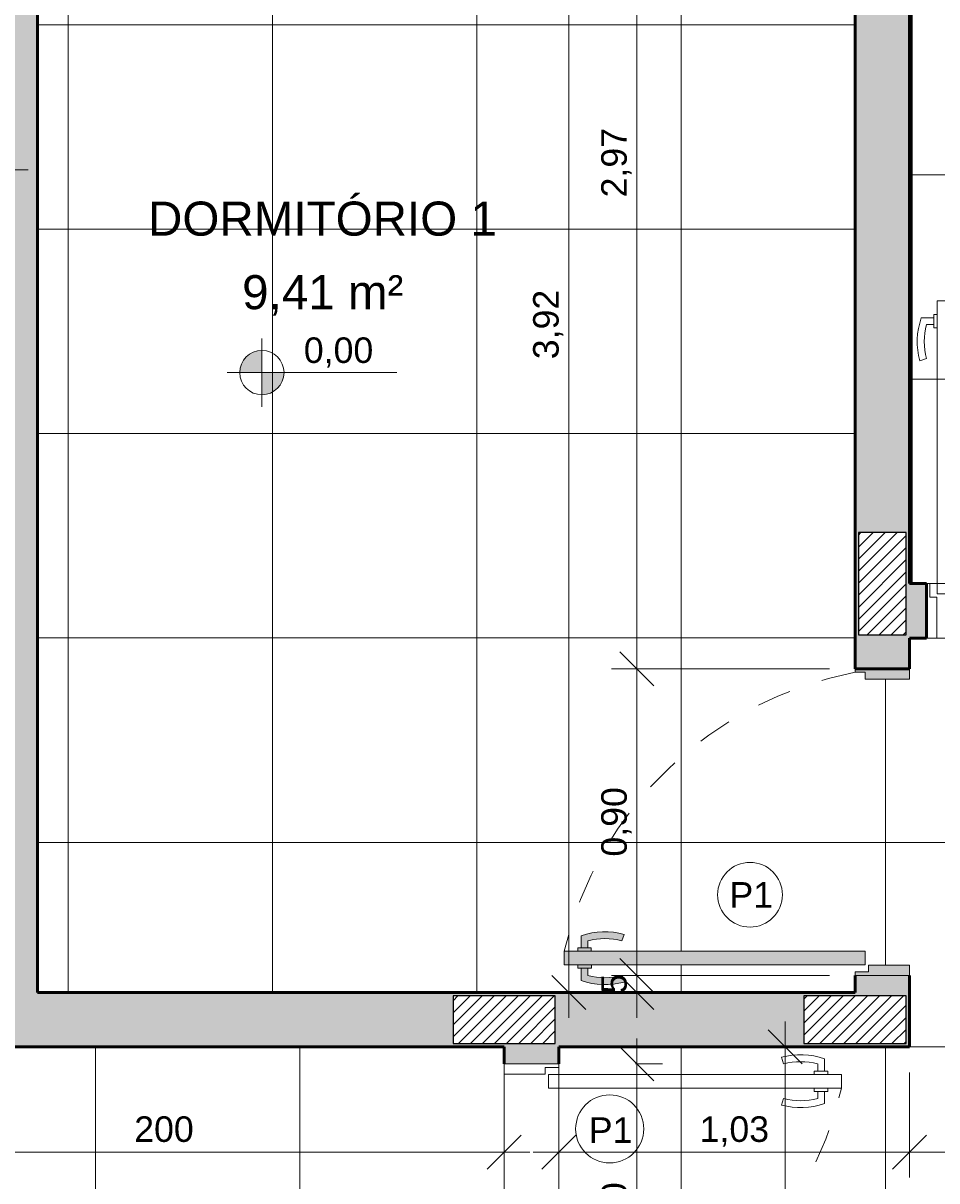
# Model space of a CAD drawing. Header units: metres. Extents: x -10.5 to 2.8, y -19.7 to -9.5.
# Tile 12 of 32: x -7.6 to -4.9, y -15.9 to -12.5. Entities that reach past the tile are written whole.
import ezdxf

# ---------------------------------------------------------------- set-up
doc = ezdxf.new("R2010")
doc.units = ezdxf.units.M
doc.linetypes.add('Projeção', pattern=[0.003969, 0.002381, -0.001587])
doc.linetypes.add('Traço ponto', pattern=[0.015875, 0.00635, -0.004763, 0, -0.004763])
for name, color, linetype, lineweight in [('A-ANNO-DIMS', 7, 'Continuous', 9), ('A-ANNO-DIMS-50', 7, 'Continuous', 9), ('A-AREA-IDEN', 7, 'Continuous', 9), ('A-DETL-GENF', 7, 'Continuous', 5), ('A-DOOR', 7, 'Continuous', 5), ('A-DOOR-IDEN', 7, 'Continuous', 9), ('A-DOOR-OPNG', 7, 'Projeção', 5), ('A-FLOR-OVHD', 7, 'Projeção', 5), ('A-FLOR-PATT', 7, 'Continuous', 5), ('A-WALL-PATT', 7, 'Continuous', 5), ('G-ANNO-DIMS', 7, 'Continuous', 9), ('G-ANNO-SYMB', 7, 'Continuous', 9), ('G-ANNO-TEXT', 7, 'Continuous', 9), ('I-WALL', 7, 'Continuous', 5)]:
    doc.layers.add(name, color=color, linetype=linetype, lineweight=lineweight)
doc.layers.add('A-DETL', color=7, linetype='Continuous', lineweight=5, true_color=0x00a600)
doc.styles.add('Arial_2', font='arial.ttf', dxfattribs={"height": 0.1})
doc.styles.add('Arial_3', font='arial.ttf', dxfattribs={"height": 0.075})
doc.dimstyles.new('Com_linha__ref__contínua__-_Cor_Vermelha_Arial_1_5mm', dxfattribs={"dimscale": 0.3048, "dimtxt": 0.076519, "dimasz": 0.328084, "dimexe": 0.246063, "dimexo": 0.246063, "dimgap": 0.024606, "dimtad": 1, "dimrnd": 0.01, "dimzin": 0, "dimdsep": 46, "dimtxsty": 'Arial_3', "dimblk1": 'OBLIQUE', "dimblk2": 'OBLIQUE', "dimsah": 1, "dimcen": 0.09, "dimdle": 0.246063, "dimazin": 0, "dimtfac": 1, "dimtdec": 4, "dimtix": 1, "dimtmove": 0, "dimatfit": 3, "dimfxl": 1, "dimtvp": 1, "dimtolj": 1, "dimtzin": 0, "dimarcsym": 2})
doc.dimstyles.new('Com_linha__ref__contínua__-_Cor_Vermelha_Arial_1_5mm_1', dxfattribs={"dimscale": 0.3048, "dimtxt": 0.076519, "dimasz": 0.328084, "dimexe": 0.246063, "dimexo": 0.246063, "dimgap": 0.024606, "dimtad": 1, "dimrnd": 0.01, "dimzin": 0, "dimdsep": 46, "dimtxsty": 'Arial_3', "dimblk1": 'OBLIQUE', "dimblk2": 'OBLIQUE', "dimsah": 1, "dimcen": 0.09, "dimdle": 0.246063, "dimazin": 0, "dimtfac": 1, "dimtdec": 4, "dimtix": 1, "dimtmove": 2, "dimatfit": 3, "dimfxl": 1, "dimtvp": 1, "dimtolj": 1, "dimtzin": 0, "dimarcsym": 2})
doc.dimstyles.new('Com_linha__ref__contínua__-_Cor_Vermelha_Arial_1_5mm_2', dxfattribs={"dimscale": 0.3048, "dimtxt": 0.076519, "dimasz": 0.328084, "dimexe": 0.246063, "dimexo": 0.246063, "dimgap": 0.024606, "dimtad": 1, "dimdec": 1, "dimlfac": 100, "dimrnd": 0.1, "dimdsep": 46, "dimtxsty": 'Arial_3', "dimblk1": 'OBLIQUE', "dimblk2": 'OBLIQUE', "dimsah": 1, "dimcen": 0.09, "dimdle": 0.246063, "dimazin": 0, "dimtfac": 1, "dimtdec": 4, "dimtix": 1, "dimtmove": 0, "dimatfit": 3, "dimfxl": 1, "dimtvp": 1, "dimtolj": 1, "dimtzin": 0, "dimarcsym": 2})

# ---------------------------------------------------------------- blocks, each defined once
blk = doc.blocks.new('PORTA DE GIRO L_VEL TERREO1')
at = {"layer": 'A-DOOR'}
for p, q in [((-0.45, -0.08), (-0.45, 0.08)), ((-0.45, 0.08), (0.45, 0.08)), ((0.45, 0.08), (0.45, -0.08)), ((-0.45, -0.08), (0.45, -0.08))]:
    blk.add_line(p, q, dxfattribs=at)
at = {"layer": 'A-DOOR', "lineweight": 15}
for p, q in [((-0.42, 0.08), (-0.42, -0.035)), ((0.42, 0.08), (0.42, -0.0407)), ((0.45, 0.08), (0.42, 0.08)), ((0.45, -0.08), (0.45, 0.08)), ((-0.44, -0.035), (-0.44, -0.08)), ((-0.42, -0.035), (-0.44, -0.035)), ((0.3789, -0.0497), (0.3789, -0.9104)), ((0.4189, -0.0497), (0.3789, -0.0497)), ((0.4189, -0.9104), (0.4189, -0.0497)), ((0.42, -0.0407), (0.44, -0.0407)), ((0.44, -0.0407), (0.44, -0.08)), ((0.44, -0.08), (0.45, -0.08)), ((0.3489, -0.7405), (0.3294, -0.7337)), ((0.45, -0.7405), (0.4695, -0.7337)), ((0.3689, -0.8405), (0.3489, -0.8405)), ((0.3689, -0.8305), (0.3789, -0.8305)), ((0.3689, -0.8705), (0.3689, -0.8305)), ((0.4289, -0.8304), (0.4189, -0.8304)), ((0.4289, -0.8704), (0.4289, -0.8304)), ((0.4289, -0.8404), (0.45, -0.8404)), ((0.3689, -0.8605), (0.3336, -0.8605)), ((0.3789, -0.8705), (0.3689, -0.8705)), ((0.4189, -0.8704), (0.4189, -0.9104)), ((0.4189, -0.8704), (0.4289, -0.8704)), ((0.4289, -0.8604), (0.4653, -0.8604)), ((0.3789, -0.9104), (0.4189, -0.9104)), ((0.4189, -0.9104), (0.3989, -0.9104))]:
    blk.add_line(p, q, dxfattribs=at)
for centre, radius, start, end in [((0.5319, -0.7905), 0.2103, 164.3286, 199.4386), ((0.5319, -0.7905), 0.1898, 164.7222, 195.2778), ((0.267, -0.7904), 0.1897, 344.7458, 15.2542), ((0.267, -0.7904), 0.2103, 340.5821, 15.6453)]:
    blk.add_arc(centre, radius, start, end, dxfattribs=at)
at = {"layer": 'A-DOOR-OPNG'}
blk.add_arc((0.629, 0.1553), 1.0946, 192.4129, 256.7914, dxfattribs=at)
blk = doc.blocks.new('PORTA DE GIRO L_VEL TERREO2')
at = {"layer": 'A-DOOR'}
for p, q in [((-0.45, -0.08), (-0.45, 0.08)), ((-0.45, 0.08), (0.45, 0.08)), ((-0.45, -0.08), (0.45, -0.08))]:
    blk.add_line(p, q, dxfattribs=at)
at = {"layer": 'A-DOOR', "lineweight": 15}
for p, q in [((-0.42, 0.08), (-0.42, -0.035)), ((0.42, 0.08), (0.42, -0.0407)), ((0.45, 0.08), (0.42, 0.08)), ((-0.44, -0.035), (-0.44, -0.08)), ((-0.42, -0.035), (-0.44, -0.035)), ((0.3789, -0.0497), (0.3789, -0.9104)), ((0.4189, -0.0497), (0.3789, -0.0497)), ((0.4189, -0.9104), (0.4189, -0.0497)), ((0.42, -0.0407), (0.44, -0.0407)), ((0.44, -0.0407), (0.44, -0.08)), ((0.44, -0.08), (0.45, -0.08)), ((0.3489, -0.7405), (0.3294, -0.7337)), ((0.45, -0.7405), (0.4695, -0.7337)), ((0.3689, -0.8405), (0.3489, -0.8405)), ((0.3689, -0.8305), (0.3789, -0.8305)), ((0.3689, -0.8705), (0.3689, -0.8305)), ((0.4289, -0.8304), (0.4189, -0.8304)), ((0.4289, -0.8704), (0.4289, -0.8304)), ((0.4289, -0.8404), (0.45, -0.8404)), ((0.3689, -0.8605), (0.3336, -0.8605)), ((0.3789, -0.8705), (0.3689, -0.8705)), ((0.4189, -0.8704), (0.4189, -0.9104)), ((0.4189, -0.8704), (0.4289, -0.8704)), ((0.4289, -0.8604), (0.4653, -0.8604)), ((0.3789, -0.9104), (0.4189, -0.9104)), ((0.4189, -0.9104), (0.3989, -0.9104))]:
    blk.add_line(p, q, dxfattribs=at)
for centre, radius, start, end in [((0.5319, -0.7905), 0.2103, 164.3286, 199.4386), ((0.5319, -0.7905), 0.1898, 164.7222, 195.2778), ((0.267, -0.7904), 0.1897, 344.7458, 15.2542), ((0.267, -0.7904), 0.2103, 340.5821, 15.6453)]:
    blk.add_arc(centre, radius, start, end, dxfattribs=at)
at = {"layer": 'A-DOOR-OPNG'}
blk.add_arc((0.629, 0.1553), 1.0946, 192.4129, 256.7914, dxfattribs=at)
blk = doc.blocks.new('TAG - Porta - Ref_ Porta-2098603-NIVEL TERREO')
at = {"layer": 'A-DOOR-IDEN'}
blk.add_circle((0, 0), 0.002, dxfattribs=at)
blk = doc.blocks.new('DIMBLOCK19-NIVEL TERREO')
at = {"layer": 'A-ANNO-DIMS-50', "color": 242, "true_color": 0xbd2b2e, "transparency": 16777216}
for p, q in [((-5.7839, -15.45), (-5.7839, -16.425)), ((-5.7839, -15.525), (-5.8339, -15.475)), ((-5.7839, -15.525), (-5.7882, -15.525)), ((-5.7839, -15.525), (-5.7339, -15.575)), ((-5.7839, -15.525), (-5.7089, -15.525)), ((-5.7839, -16.425), (-5.8339, -16.375)), ((-5.7839, -16.425), (-6.0161, -16.425)), ((-5.7839, -16.425), (-5.7339, -16.475)), ((-5.7839, -16.425), (-5.7089, -16.425))]:
    blk.add_line(p, q, dxfattribs=at)
at = {"layer": 'A-ANNO-DIMS-50', "color": 0, "transparency": 16777216, "insert": (-5.8888, -16.0763), "char_height": 0.075, "width": 0.242979, "attachment_point": 1, "rotation": 90, "line_spacing_factor": 0.941778, "style": 'Arial_3'}
blk.add_mtext('0,90', dxfattribs=at)
blk = doc.blocks.new('_Oblique')
at = {"color": 0, "linetype": 'ByBlock', "lineweight": -2}
blk.add_line((-0.5, -0.5), (0.5, 0.5), dxfattribs=at)
blk = doc.blocks.new('DIMBLOCK60-NIVEL TERREO')
at = {"layer": 'A-ANNO-DIMS-50', "color": 242, "true_color": 0xbd2b2e, "transparency": 16777216}
for p, q in [((-8.8336, -10.1609), (-8.8336, -10.0859)), ((1.0064, -10.1609), (1.0064, -10.0859)), ((-8.8336, -10.1609), (-8.7836, -10.1109)), ((1.0064, -10.1609), (1.0564, -10.1109)), ((-8.9086, -10.1609), (1.0814, -10.1609)), ((-8.8336, -10.1609), (-8.8836, -10.2109)), ((-8.8336, -10.1609), (-8.8336, -14.74)), ((1.0064, -10.1609), (0.9564, -10.2109)), ((1.0064, -10.1609), (1.0064, -13.63))]:
    blk.add_line(p, q, dxfattribs=at)
at = {"layer": 'A-ANNO-DIMS-50', "color": 0, "transparency": 16777216, "insert": (-3.8876, -10.056), "char_height": 0.075, "width": 0.242979, "attachment_point": 1, "line_spacing_factor": 0.941778, "style": 'Arial_3'}
blk.add_mtext('9,84', dxfattribs=at)
blk = doc.blocks.new('Elevações de ponto - Cota de elevação - planta-402364-NIVEL TERREO')
at = {"layer": 'G-ANNO-DIMS'}
h = blk.add_hatch(color=256, dxfattribs=at)
edge = h.paths.add_edge_path()
edge.add_line((-0.002, 0.0013), (-0.002, 0))
edge.add_line((-0.002, 0), (-0.0033, 0))
edge.add_arc((-0.002, 0), 0.0013, 90, 180, ccw=False)
h = blk.add_hatch(color=256, dxfattribs=at)
edge = h.paths.add_edge_path()
edge.add_arc((-0.002, 0), 0.0013, -90, 0, ccw=False)
edge.add_line((-0.002, -0.0013), (-0.002, 0))
edge.add_line((-0.002, 0), (-0.0007, 0))
for p, q in [((-0.002, -0.002), (-0.002, 0.002)), ((-0.002, 0.0013), (-0.002, 0)), ((-0.00403, 0), (0.005929, 0)), ((-0.002, 0), (-0.0033, 0)), ((-0.002, -0.0013), (-0.002, 0)), ((-0.002, 0), (-0.0007, 0))]:
    blk.add_line(p, q, dxfattribs=at)
blk.add_circle((-0.002, 0), 0.0013, dxfattribs=at)
for start, end in [(360, 90), (180, 270)]:
    blk.add_arc((-0.002, 0), 0.0013, start, end, dxfattribs=at)
blk = doc.blocks.new('DIMBLOCK66-NIVEL TERREO')
at = {"layer": 'A-ANNO-DIMS-50', "color": 242, "true_color": 0xbd2b2e, "transparency": 16777216}
for p, q in [((-5.7839, -14.365), (-5.8339, -14.315)), ((-5.7839, -14.365), (-5.8589, -14.365)), ((-5.7839, -14.365), (-5.7839, -15.34)), ((-5.7839, -14.365), (-5.7339, -14.415)), ((-5.7839, -14.365), (-5.2186, -14.365)), ((-5.7839, -15.265), (-5.8339, -15.215)), ((-5.7839, -15.265), (-5.8589, -15.265)), ((-5.7839, -15.265), (-5.7339, -15.315)), ((-5.7839, -15.265), (-5.2186, -15.265))]:
    blk.add_line(p, q, dxfattribs=at)
at = {"layer": 'A-ANNO-DIMS-50', "color": 0, "transparency": 16777216, "insert": (-5.8888, -14.9163), "char_height": 0.075, "width": 0.242979, "attachment_point": 1, "rotation": 90, "line_spacing_factor": 0.941778, "style": 'Arial_3'}
blk.add_mtext('0,90', dxfattribs=at)
blk = doc.blocks.new('DIMBLOCK71-NIVEL TERREO')
at = {"layer": 'A-ANNO-DIMS-50', "color": 242, "true_color": 0xbd2b2e, "transparency": 16777216}
for p, q in [((-5.7839, -11.395), (-5.8339, -11.345)), ((-5.7839, -14.44), (-5.7839, -11.32)), ((-5.7839, -11.395), (-5.8589, -11.395)), ((-5.7839, -11.395), (-5.7339, -11.445)), ((-5.7839, -11.395), (-5.7796, -11.395)), ((-5.7839, -14.365), (-5.8339, -14.315)), ((-5.7839, -14.365), (-5.8589, -14.365)), ((-5.7839, -14.365), (-5.7339, -14.415)), ((-5.7839, -14.365), (-5.2186, -14.365))]:
    blk.add_line(p, q, dxfattribs=at)
at = {"layer": 'A-ANNO-DIMS-50', "color": 0, "transparency": 16777216, "insert": (-5.8888, -12.9813), "char_height": 0.075, "width": 0.242979, "attachment_point": 1, "rotation": 90, "line_spacing_factor": 0.941778, "style": 'Arial_3'}
blk.add_mtext('2,97', dxfattribs=at)
blk = doc.blocks.new('DIMBLOCK72-NIVEL TERREO')
at = {"layer": 'A-ANNO-DIMS-50', "color": 242, "true_color": 0xbd2b2e, "transparency": 16777216}
for p, q in [((-5.9839, -11.395), (-6.0339, -11.345)), ((-5.9839, -15.39), (-5.9839, -11.32)), ((-5.9839, -11.395), (-6.0589, -11.395)), ((-5.9839, -11.395), (-5.9339, -11.445)), ((-5.9839, -11.395), (-5.9796, -11.395)), ((-5.9839, -15.315), (-6.0339, -15.265)), ((-5.9839, -15.315), (-6.0589, -15.315)), ((-5.9839, -15.315), (-5.9339, -15.365)), ((-5.9839, -15.315), (-5.9796, -15.315))]:
    blk.add_line(p, q, dxfattribs=at)
at = {"layer": 'A-ANNO-DIMS-50', "color": 0, "transparency": 16777216, "insert": (-6.0888, -13.4563), "char_height": 0.075, "width": 0.242979, "attachment_point": 1, "rotation": 90, "line_spacing_factor": 0.941778, "style": 'Arial_3'}
blk.add_mtext('3,92', dxfattribs=at)
blk = doc.blocks.new('DIMBLOCK74-NIVEL TERREO')
at = {"layer": 'A-ANNO-DIMS-50', "color": 242, "true_color": 0xbd2b2e, "transparency": 16777216}
for p, q in [((-5.7839, -15.19), (-5.7839, -15.39)), ((-5.7839, -15.265), (-5.8339, -15.215)), ((-5.7839, -15.265), (-5.8589, -15.265)), ((-5.7839, -15.315), (-5.8339, -15.265)), ((-5.7839, -15.265), (-5.7339, -15.315)), ((-5.7839, -15.265), (-5.2186, -15.265)), ((-5.7839, -15.315), (-5.7882, -15.315)), ((-5.7839, -15.315), (-5.7339, -15.365)), ((-5.7839, -15.315), (-5.7089, -15.315))]:
    blk.add_line(p, q, dxfattribs=at)
at = {"layer": 'A-ANNO-DIMS-50', "color": 0, "transparency": 16777216, "insert": (-5.8888, -15.3189), "char_height": 0.075, "width": 0.069221, "attachment_point": 1, "rotation": 90, "line_spacing_factor": 0.941778, "style": 'Arial_3'}
blk.add_mtext('5', dxfattribs=at)
blk = doc.blocks.new('DIMBLOCK79-NIVEL TERREO')
at = {"layer": 'A-ANNO-DIMS-50', "color": 242, "true_color": 0xbd2b2e, "transparency": 16777216}
for p, q in [((-4.9836, -15.7837), (-4.9836, -15.55)), ((-6.0136, -15.7837), (-6.0136, -15.7087)), ((-6.0136, -15.7837), (-5.9636, -15.7337)), ((-4.9836, -15.7837), (-4.9336, -15.7337)), ((-6.0886, -15.7837), (-4.9836, -15.7837)), ((-6.0136, -15.7837), (-6.0636, -15.8337)), ((-6.0136, -15.7837), (-6.0136, -15.788)), ((-4.9836, -15.7837), (-5.0336, -15.8337)), ((-4.9836, -15.7837), (-4.9836, -15.8587))]:
    blk.add_line(p, q, dxfattribs=at)
at = {"layer": 'A-ANNO-DIMS-50', "color": 0, "transparency": 16777216, "insert": (-5.5998, -15.6788), "char_height": 0.075, "width": 0.242979, "attachment_point": 1, "line_spacing_factor": 0.941778, "style": 'Arial_3'}
blk.add_mtext('1,03', dxfattribs=at)
blk = doc.blocks.new('DIMBLOCK80-NIVEL TERREO')
at = {"layer": 'A-ANNO-DIMS-50', "color": 242, "true_color": 0xbd2b2e, "transparency": 16777216}
for p, q in [((-4.9836, -15.7837), (-4.9836, -15.55)), ((-3.3837, -15.7837), (-3.3837, -15.55)), ((-4.9836, -15.7837), (-4.9336, -15.7337)), ((-3.3837, -15.7837), (-3.3337, -15.7337)), ((-4.9836, -15.7837), (-5.0336, -15.8337)), ((-4.9836, -15.7837), (-3.3837, -15.7837)), ((-4.9836, -15.7837), (-4.9836, -15.8587)), ((-3.3837, -15.7837), (-3.4337, -15.8337)), ((-3.3837, -15.7837), (-3.3837, -15.8587))]:
    blk.add_line(p, q, dxfattribs=at)
at = {"layer": 'A-ANNO-DIMS-50', "color": 0, "transparency": 16777216, "insert": (-4.2849, -15.6788), "char_height": 0.075, "width": 0.242979, "attachment_point": 1, "line_spacing_factor": 0.941778, "style": 'Arial_3'}
blk.add_mtext('1,60', dxfattribs=at)
blk = doc.blocks.new('DIMBLOCK86-NIVEL TERREO')
at = {"layer": 'A-ANNO-DIMS-50', "color": 242, "true_color": 0xbd2b2e, "transparency": 16777216}
for p, q in [((-5.349, -15.475), (-5.399, -15.425)), ((-5.349, -15.4), (-5.349, -17.65)), ((-5.349, -15.475), (-5.3533, -15.475)), ((-5.349, -15.475), (-5.299, -15.525)), ((-5.349, -15.475), (-5.274, -15.475)), ((-5.349, -17.575), (-5.399, -17.525)), ((-5.349, -17.575), (-5.424, -17.575)), ((-5.349, -17.575), (-5.299, -17.625)), ((-5.349, -17.575), (-5.1705, -17.575))]:
    blk.add_line(p, q, dxfattribs=at)
at = {"layer": 'A-ANNO-DIMS-50', "color": 0, "transparency": 16777216, "insert": (-5.4539, -16.6116), "char_height": 0.075, "width": 0.207662, "attachment_point": 1, "rotation": 90, "line_spacing_factor": 0.941778, "style": 'Arial_3'}
blk.add_mtext('210', dxfattribs=at)
blk = doc.blocks.new('DIMBLOCK90-NIVEL TERREO')
at = {"layer": 'A-ANNO-DIMS-50', "color": 242, "true_color": 0xbd2b2e, "transparency": 16777216}
for p, q in [((-8.1736, -15.7837), (-8.1736, -15.557)), ((-8.1736, -15.7837), (-8.1236, -15.7337)), ((-6.1736, -15.7837), (-6.1736, -15.7087)), ((-6.1736, -15.7837), (-6.1236, -15.7337)), ((-8.1736, -15.7837), (-8.2236, -15.8337)), ((-8.1736, -15.7837), (-6.0986, -15.7837)), ((-8.1736, -15.7837), (-8.1736, -15.8587)), ((-6.1736, -15.7837), (-6.2236, -15.8337)), ((-6.1736, -15.7837), (-6.1736, -15.788))]:
    blk.add_line(p, q, dxfattribs=at)
at = {"layer": 'A-ANNO-DIMS-50', "color": 0, "transparency": 16777216, "insert": (-7.2601, -15.6788), "char_height": 0.075, "width": 0.207662, "attachment_point": 1, "line_spacing_factor": 0.941778, "style": 'Arial_3'}
blk.add_mtext('200', dxfattribs=at)

msp = doc.modelspace()

# ---------------------------------------------------------------- hatches: boundary and pattern name
at = {"layer": 'A-DETL-GENF', "true_color": 0x464646}
h = msp.add_hatch(dxfattribs=at)
h.set_pattern_fill('FP_8', color=49, style=0, pattern_type=2)
h.set_pattern_definition([(45, (0, 0), (-0.01767767, 0.01767767), [])])
h.paths.add_polyline_path([(-3.3031, -18.225), (-3.0637, -18.225), (-3.0637, -18.085), (-3.3637, -18.085), (-3.3637, -18.225), (-3.3132, -18.225)])
h.paths.add_polyline_path([(0.4964, -18.225), (0.4964, -18.085), (0.1964, -18.085), (0.1964, -18.225)])
h.paths.add_polyline_path([(-8.3236, -18.225), (-8.0236, -18.225), (-8.0236, -18.085), (-8.3236, -18.085)])
h.paths.add_polyline_path([(-6.3237, -18.225), (-6.0237, -18.225), (-6.0237, -18.085), (-6.3237, -18.085), (-6.3237, -18.2173)])
h.paths.add_polyline_path([(0.4964, -15.625), (0.4964, -15.325), (0.3564, -15.325), (0.3564, -15.625), (0.3807, -15.625)])
h.paths.add_polyline_path([(-3.3737, -15.465), (-3.0737, -15.465), (-3.0737, -15.325), (-3.3737, -15.325)])
h.paths.add_polyline_path([(-0.8236, -15.465), (-0.6736, -15.465), (-0.6736, -15.325), (-0.9736, -15.325), (-0.9736, -15.465), (-0.8986, -15.465)])
h.paths.add_polyline_path([(-5.2937, -15.465), (-4.9937, -15.4649), (-4.9937, -15.325), (-5.2937, -15.325), (-5.2937, -15.3426)])
h.paths.add_polyline_path([(-6.0237, -15.465), (-6.0237, -15.325), (-6.3237, -15.325), (-6.3237, -15.465), (-6.1703, -15.465)])
h.paths.add_polyline_path([(-8.3236, -15.465), (-8.0236, -15.465), (-8.0236, -15.325), (-8.3236, -15.325)])
h.paths.add_polyline_path([(0.4964, -14.515), (0.4964, -14.215), (0.3564, -14.215), (0.3564, -14.515), (0.4664, -14.515)])
h.paths.add_polyline_path([(-3.2337, -14.2649), (-3.2337, -13.9649), (-3.3737, -13.9649), (-3.3737, -14.2649), (-3.3635, -14.2649)])
h.paths.add_polyline_path([(-5.0636, -14.2649), (-4.9937, -14.2649), (-4.9937, -13.9649), (-5.1337, -13.9649), (-5.1337, -14.2649), (-5.0795, -14.2649)])
h.paths.add_polyline_path([(-0.8136, -11.545), (-0.6736, -11.545), (-0.6736, -11.245), (-0.8136, -11.245), (-0.8136, -11.385)])
h.paths.add_polyline_path([(-3.2337, -11.545), (-3.2337, -11.245), (-3.3737, -11.245), (-3.3737, -11.545)])
h.paths.add_polyline_path([(-7.3937, -11.385), (-7.3937, -11.245), (-7.6937, -11.245), (-7.6936, -11.385), (-7.5156, -11.385)])
h.paths.add_polyline_path([(-5.0636, -11.3849), (-4.8337, -11.3849), (-4.8337, -11.2449), (-5.1337, -11.245), (-5.1337, -11.3849)])
at = {"layer": 'A-DETL-GENF', "true_color": 0x808080}
h = msp.add_hatch(color=8, dxfattribs=at)
h.paths.add_polyline_path([(-6.1736, -18.235), (-5.9136, -18.235), (-5.9136, -18.075), (-6.0136, -18.075), (-6.0136, -17.995), (-6.1736, -17.995), (-6.1736, -18.075), (-6.2336, -18.075), (-6.2336, -18.085), (-6.0237, -18.085), (-6.0237, -18.225), (-6.2336, -18.225), (-6.2336, -18.235)])
h.paths.add_polyline_path([(-3.051, -18.235), (-2.8823, -18.235), (-2.8823, -18.075), (-3.3197, -18.075), (-3.3197, -18.085), (-3.0637, -18.085), (-3.0637, -18.225), (-3.3197, -18.225), (-3.3197, -18.235), (-3.0537, -18.235)])
h.paths.add_polyline_path([(-7.6237, -15.475), (-7.5137, -15.475), (-7.5137, -15.315), (-7.5437, -15.315), (-7.5437, -15.285), (-7.7037, -15.285), (-7.7037, -15.315), (-7.7287, -15.315), (-7.7287, -15.475), (-7.6936, -15.475)])
h.paths.add_polyline_path([(-4.9836, -14.365), (-4.9836, -14.275), (-4.9336, -14.275), (-4.9336, -14.115), (-4.9836, -14.115), (-4.9836, -14.005), (-4.9937, -14.005), (-4.9937, -14.2649), (-5.1337, -14.2649), (-5.1337, -14.005), (-5.1436, -14.005), (-5.1436, -14.365), (-5.0636, -14.365)])
h.paths.add_polyline_path([(-3.2237, -11.46), (-3.2237, -11.395), (-3.1205, -11.395), (-3.1205, -11.235), (-3.5627, -11.235), (-3.5627, -11.395), (-3.3737, -11.395), (-3.3737, -11.245), (-3.2337, -11.245), (-3.2337, -11.46), (-3.2275, -11.46)])
at = {"layer": 'A-DETL-GENF', "true_color": 0xffffff}
h = msp.add_hatch(color=7, dxfattribs=at)
h.paths.add_polyline_path([(-5.1043, -15.265), (-4.9836, -15.265), (-4.9836, -15.235), (-5.1043, -15.235), (-5.1043, -15.255), (-5.1436, -15.255), (-5.1436, -15.265)])
h.paths.add_polyline_path([(-5.1133, -15.2339), (-5.1133, -15.1939), (-5.9977, -15.1939), (-5.9977, -15.2339), (-5.1436, -15.2339)])
h.paths.add_polyline_path([(-4.9836, -14.395), (-4.9836, -14.365), (-5.1436, -14.365), (-5.1436, -14.375), (-5.1136, -14.375), (-5.1136, -14.395)])
for points in [[(-5.9279, -15.1839), (-5.9279, -15.1639), (-5.8947, -15.158), (-5.861, -15.158), (-5.8279, -15.1639), (-5.8211, -15.1445), (-5.8633, -15.1372), (-5.9062, -15.1386), (-5.9479, -15.1486), (-5.9479, -15.1839)], [(-5.8632, -15.2918), (-5.8209, -15.2845), (-5.8277, -15.265), (-5.8632, -15.271), (-5.8946, -15.271), (-5.9277, -15.265), (-5.9277, -15.2439), (-5.9477, -15.2439), (-5.9477, -15.2803), (-5.906, -15.2904), (-5.8946, -15.2908)]]:
    msp.add_hatch(color=7, dxfattribs=at).paths.add_polyline_path(points)
h = msp.add_hatch(color=7, dxfattribs=at)
h.paths.add_polyline_path([(-5.9477, -15.2439), (-5.9177, -15.2439), (-5.9177, -15.2339), (-5.9577, -15.2339), (-5.9577, -15.2439)])
h.paths.add_polyline_path([(-5.9479, -15.1939), (-5.9179, -15.1939), (-5.9179, -15.1839), (-5.9579, -15.1839), (-5.9579, -15.1939)])
at = {"layer": 'A-FLOR-PATT', "true_color": 0x787878}
h = msp.add_hatch(dxfattribs=at)
h.set_pattern_fill('FP_7', color=8, style=0, pattern_type=2)
h.set_pattern_definition([(0, (-2.654, -16.075), (0, 0.6), []), (90, (-2.654, -16.075), (-0.6, 4e-17), [])])
h.paths.add_polyline_path([(-3.2137, -18.075), (-3.2137, -17.275), (-3.2337, -17.275), (-3.2337, -16.405), (-2.8637, -16.405), (-2.8637, -18.075), (0.3464, -18.075), (0.3464, -15.475), (-3.3837, -15.475), (-3.3834, -15.235), (-3.2629, -15.235), (-3.2629, -15.255), (-3.2237, -15.255), (-3.2237, -15.315), (-0.8236, -15.315), (-0.8236, -11.395), (-3.2237, -11.395), (-3.2237, -14.375), (-3.2537, -14.375), (-3.2537, -14.395), (-3.3837, -14.395), (-3.3837, -14.275), (-4.9836, -14.275), (-4.9836, -14.395), (-5.1136, -14.395), (-5.1136, -14.375), (-5.1436, -14.375), (-5.1436, -11.395), (-7.5437, -11.395), (-7.5437, -15.315), (-5.1436, -15.315), (-5.1436, -15.255), (-5.1043, -15.255), (-5.1043, -15.235), (-4.9836, -15.235), (-4.9836, -15.475), (-6.0136, -15.475), (-6.0136, -18.075), (-5.2136, -18.075), (-5.2136, -17.575), (-4.0136, -17.575), (-4.0136, -18.075), (-3.2157, -18.075)])
h.paths.add_polyline_path([(-4.6136, -17.7955), (-4.6067, -17.7941), (-4.6036, -17.7928), (-4.5994, -17.7897), (-4.5963, -17.7855), (-4.5943, -17.7807), (-4.5936, -17.7755), (-4.5943, -17.7703), (-4.5963, -17.7655), (-4.5994, -17.7614), (-4.6036, -17.7582), (-4.6099, -17.756), (-4.6136, -17.7555), (-4.6188, -17.7562), (-4.6236, -17.7582), (-4.6277, -17.7614), (-4.6309, -17.7655), (-4.6329, -17.7703), (-4.6336, -17.7755), (-4.6329, -17.7807), (-4.6309, -17.7855), (-4.6277, -17.7897), (-4.6236, -17.7928), (-4.6174, -17.795), (-4.6155, -17.7953)])
h.paths.add_polyline_path([(-2.5041, -15.2918), (-2.5464, -15.2845), (-2.5396, -15.265), (-2.5041, -15.271), (-2.4727, -15.271), (-2.4396, -15.265), (-2.4396, -15.2439), (-2.4496, -15.2439), (-2.4496, -15.2339), (-3.254, -15.2339), (-3.254, -15.1939), (-2.4494, -15.1939), (-2.4494, -15.1839), (-2.4394, -15.1839), (-2.4394, -15.1639), (-2.4726, -15.158), (-2.5062, -15.158), (-2.5394, -15.1639), (-2.5462, -15.1445), (-2.504, -15.1372), (-2.4611, -15.1386), (-2.4194, -15.1486), (-2.4194, -15.1839), (-2.4094, -15.1839), (-2.4094, -15.1939), (-2.3696, -15.1939), (-2.3696, -15.2339), (-2.4096, -15.2339), (-2.4096, -15.2439), (-2.4196, -15.2439), (-2.4196, -15.2803), (-2.4612, -15.2904), (-2.4727, -15.2908)])
h.paths.add_polyline_path([(-5.8632, -15.2918), (-5.906, -15.2904), (-5.9477, -15.2803), (-5.9477, -15.2439), (-5.9577, -15.2439), (-5.9577, -15.2339), (-5.9977, -15.2339), (-5.9977, -15.1939), (-5.9579, -15.1939), (-5.9579, -15.1839), (-5.9479, -15.1839), (-5.9479, -15.1486), (-5.9062, -15.1386), (-5.861, -15.1376), (-5.8211, -15.1445), (-5.8279, -15.1639), (-5.8633, -15.158), (-5.8947, -15.158), (-5.9279, -15.1639), (-5.9279, -15.1839), (-5.9179, -15.1839), (-5.9179, -15.1939), (-5.1133, -15.1939), (-5.1133, -15.2339), (-5.9177, -15.2339), (-5.9177, -15.2439), (-5.9277, -15.2439), (-5.9277, -15.265), (-5.8946, -15.271), (-5.8609, -15.271), (-5.8277, -15.265), (-5.8209, -15.2845), (-5.8609, -15.2914)])
h = msp.add_hatch(dxfattribs=at)
h.set_pattern_fill('FP_2', color=8, style=0, pattern_type=2)
h.set_pattern_definition([(270, (-4.384, -12.915), (0.6, 4e-17), []), (0, (-4.384, -12.915), (0, 0.6), [])])
h.paths.add_polyline_path([(-4.9786, -14.115), (-3.8337, -14.115), (-3.8337, -13.315), (-3.3887, -13.315), (-3.3887, -12.8955), (-3.3939, -12.9022), (-3.4011, -12.9077), (-3.4094, -12.9112), (-3.4184, -12.9124), (-3.4848, -12.9124), (-3.4967, -12.9111), (-3.508, -12.9072), (-3.5181, -12.9008), (-3.5266, -12.8925), (-3.533, -12.8824), (-3.5371, -12.8712), (-3.5397, -12.8566), (-3.7294, -12.8972), (-3.7304, -12.8972), (-3.7548, -12.9009), (-3.8193, -12.9026), (-3.8831, -12.8936), (-3.9447, -12.8742), (-3.9598, -12.8652), (-3.9731, -12.8536), (-3.9866, -12.8378), (-3.9907, -12.8337), (-4.0085, -12.8042), (-4.0185, -12.7713), (-4.0222, -12.7433), (-4.0236, -12.715), (-4.0222, -12.6868), (-4.0185, -12.6588), (-4.0085, -12.6259), (-3.9907, -12.5964), (-3.9787, -12.5844), (-3.9761, -12.5809), (-3.9616, -12.5674), (-3.9447, -12.557), (-3.9318, -12.5529), (-3.8974, -12.5409), (-3.888, -12.5391), (-3.8824, -12.5375), (-3.8701, -12.5357), (-3.8523, -12.5329), (-3.8487, -12.5327), (-3.8193, -12.5286), (-3.7548, -12.5303), (-3.7416, -12.5323), (-3.7284, -12.5331), (-3.6394, -12.553), (-3.5395, -12.5746), (-3.5363, -12.5567), (-3.5308, -12.544), (-3.5219, -12.5329), (-3.5112, -12.5248), (-3.4984, -12.5196), (-3.4846, -12.5179), (-3.4184, -12.5179), (-3.4094, -12.5191), (-3.4011, -12.5225), (-3.3939, -12.528), (-3.3887, -12.5344), (-3.3887, -11.9347), (-3.4051, -11.9335), (-3.4087, -11.9307), (-3.4088, -11.9297), (-3.4097, -11.9144), (-3.4114, -11.913), (-3.4147, -11.9127), (-3.4359, -11.9111), (-3.4386, -11.9083), (-3.4392, -11.9068), (-3.4508, -11.9073), (-3.451, -11.927), (-3.4528, -11.928), (-3.4598, -11.928), (-3.4618, -11.926), (-3.4618, -11.9068), (-3.5571, -11.9064), (-3.5573, -11.9053), (-3.5604, -11.9079), (-3.5633, -11.9075), (-3.5643, -11.9069), (-3.5675, -11.9087), (-3.5865, -11.9087), (-3.5884, -11.9021), (-3.592, -11.9021), (-3.597, -11.9214), (-3.6146, -11.9429), (-3.6383, -11.9543), (-3.6654, -11.9543), (-3.6905, -11.9417), (-3.7067, -11.9209), (-3.7127, -11.895), (-3.7066, -11.8687), (-3.689, -11.8471), (-3.6654, -11.8357), (-3.6383, -11.8357), (-3.6132, -11.8484), (-3.5969, -11.8691), (-3.5921, -11.8876), (-3.5917, -11.8875), (-3.5882, -11.8874), (-3.5865, -11.8814), (-3.5675, -11.8814), (-3.5643, -11.8832), (-3.562, -11.8826), (-3.56, -11.8824), (-3.5571, -11.8844), (-3.5571, -11.8833), (-3.4617, -11.8833), (-3.4618, -11.864), (-3.4598, -11.862), (-3.4528, -11.862), (-3.451, -11.863), (-3.4508, -11.864), (-3.4508, -11.8833), (-3.4387, -11.8828), (-3.4382, -11.8809), (-3.435, -11.8788), (-3.4107, -11.8767), (-3.4094, -11.875), (-3.4093, -11.8743), (-3.4083, -11.8585), (-3.4051, -11.8565), (-3.3887, -11.855), (-3.3887, -11.4), (-4.9786, -11.4), (-4.9786, -14.1125)])
h.paths.add_polyline_path([(-3.5919, -11.9017), (-3.5922, -11.9007), (-3.5921, -11.9017)])
h.paths.add_polyline_path([(-3.5913, -11.8937), (-3.5919, -11.8909), (-3.5913, -11.8937)])
h.paths.add_polyline_path([(-3.5915, -11.8913), (-3.5922, -11.8884), (-3.5925, -11.8884), (-3.5917, -11.8907)])
h = msp.add_hatch(dxfattribs=at)
h.set_pattern_fill('FP_1', color=8, style=0, pattern_type=2)
h.set_pattern_definition([(0, (-2.574, -15.475), (0, 0.6), []), (90, (-2.574, -15.475), (-0.6, 4e-17), [])])
h.paths.add_polyline_path([(-8.1736, -18.075), (-7.6486, -18.075), (-7.6486, -18.065), (-7.6339, -18.065), (-7.6339, -18.0023), (-7.6382, -17.9978), (-7.6402, -17.9934), (-7.6406, -17.9898), (-7.6402, -17.9578), (-7.6382, -17.9533), (-7.6349, -17.9496), (-7.6306, -17.947), (-7.6256, -17.9457), (-7.6204, -17.9459), (-7.6155, -17.9475), (-7.6113, -17.9504), (-7.6084, -17.9544), (-7.6074, -17.9566), (-7.6066, -17.9614), (-7.6066, -17.9898), (-7.6074, -17.9946), (-7.6097, -17.9989), (-7.6133, -18.0024), (-7.6133, -18.065), (-7.5986, -18.065), (-7.5986, -18.075), (-7.4236, -18.075), (-7.4236, -17.7504), (-7.4219, -17.7059), (-7.4174, -17.6616), (-7.4122, -17.6426), (-7.4024, -17.6255), (-7.3885, -17.6115), (-7.3694, -17.5999), (-7.3483, -17.5928), (-7.2363, -17.5795), (-7.1236, -17.575), (-7.0109, -17.5795), (-6.8989, -17.5928), (-6.8778, -17.5999), (-6.8587, -17.6115), (-6.8448, -17.6255), (-6.835, -17.6426), (-6.8298, -17.6616), (-6.8252, -17.7059), (-6.8237, -17.7477), (-6.8237, -17.425), (-6.2136, -17.425), (-6.2136, -16.675), (-6.1736, -16.675), (-6.1736, -15.475), (-8.1736, -15.475), (-8.1736, -15.525), (-8.3336, -15.525), (-8.3336, -17.275), (-8.1736, -17.275), (-8.1736, -17.8038)])
at = {"layer": 'A-WALL-PATT', "true_color": 0x808080}
for points in [[(-7.6231, -15.285), (-7.5437, -15.285), (-7.5437, -11.395), (-7.7037, -11.395), (-7.7037, -15.285), (-7.6243, -15.285)], [(-5.1436, -14.005), (-5.1337, -14.005), (-5.1337, -13.9649), (-4.9937, -13.9649), (-4.9937, -14.005), (-4.9836, -14.005), (-4.9836, -11.395), (-5.1436, -11.395), (-5.1436, -13.9649)], [(-5.1043, -15.315), (-4.9836, -15.315), (-4.9836, -15.265), (-5.1436, -15.265), (-5.1436, -15.315)], [(-7.2082, -15.475), (-6.1736, -15.475), (-6.1736, -15.465), (-6.3237, -15.465), (-6.3237, -15.325), (-6.1736, -15.325), (-6.1736, -15.315), (-7.5137, -15.315), (-7.5137, -15.475), (-7.27, -15.475)], [(-6.1736, -15.525), (-6.0136, -15.525), (-6.0136, -15.315), (-6.1736, -15.315), (-6.1736, -15.325), (-6.0237, -15.325), (-6.0237, -15.465), (-6.1736, -15.465), (-6.1736, -15.5045)]]:
    msp.add_hatch(color=8, dxfattribs=at).paths.add_polyline_path(points)
h = msp.add_hatch(color=8, dxfattribs=at)
h.paths.add_polyline_path([(-6.0136, -15.475), (-4.9836, -15.475), (-4.9836, -15.315), (-6.0136, -15.315)])
h.paths.add_polyline_path([(-4.9937, -15.465), (-5.2937, -15.465), (-5.2937, -15.325), (-4.9937, -15.325), (-4.9937, -15.4649)])
at = {"layer": 'I-WALL', "true_color": 0xc0c0c0}
msp.add_hatch(color=9, dxfattribs=at).paths.add_polyline_path([(-4.9836, -14.115), (-4.9786, -14.115), (-4.9786, -11.395), (-4.9836, -11.395), (-4.9836, -14.005)])

# ---------------------------------------------------------------- linework, layer by layer
at = {"layer": 'A-DETL', "color": 7, "lineweight": 25}
for p, q in [((-5.1337, -13.9649), (-5.1337, -14.2649)), ((-4.9937, -13.9649), (-5.1337, -13.9649)), ((-4.9937, -14.2649), (-4.9937, -13.9649)), ((-5.1337, -14.2649), (-4.9937, -14.2649)), ((-6.0237, -15.325), (-6.3237, -15.325)), ((-6.3237, -15.325), (-6.3237, -15.465)), ((-6.0237, -15.465), (-6.0237, -15.325)), ((-4.9937, -15.325), (-5.2937, -15.325)), ((-5.2937, -15.325), (-5.2937, -15.465)), ((-4.9937, -15.465), (-4.9937, -15.325)), ((-6.3237, -15.465), (-6.0237, -15.465)), ((-5.2937, -15.465), (-4.9937, -15.465))]:
    msp.add_line(p, q, dxfattribs=at)
at = {"layer": 'A-DETL', "color": 7, "lineweight": 50}
for p, q in [((-5.1436, -14.005), (-5.1436, -14.365)), ((-4.9836, -14.115), (-4.9836, -14.005)), ((-4.9336, -14.115), (-4.9836, -14.115)), ((-4.9336, -14.275), (-4.9336, -14.115)), ((-4.9836, -14.365), (-4.9836, -14.275)), ((-4.9836, -14.275), (-4.9336, -14.275)), ((-5.1436, -14.365), (-4.9836, -14.365)), ((-7.5437, -15.315), (-7.5437, -15.285)), ((-7.5137, -15.315), (-7.5437, -15.315)), ((-7.7287, -15.475), (-7.5137, -15.475))]:
    msp.add_line(p, q, dxfattribs=at)
at = {"layer": 'A-DETL', "color": 7}
for p, q in [((-5.1436, -14.365), (-5.1436, -14.375)), ((-4.9836, -14.395), (-4.9836, -14.365)), ((-5.1436, -14.375), (-5.1136, -14.375)), ((-5.1136, -14.375), (-5.1136, -14.395)), ((-5.1136, -14.395), (-4.9836, -14.395)), ((-5.9479, -15.1486), (-5.9479, -15.1839)), ((-5.8279, -15.1639), (-5.8211, -15.1445)), ((-5.9479, -15.1839), (-5.9579, -15.1839)), ((-5.9579, -15.1839), (-5.9579, -15.1939)), ((-5.9479, -15.1839), (-5.9279, -15.1839)), ((-5.9279, -15.1839), (-5.9279, -15.1639)), ((-5.9179, -15.1839), (-5.9279, -15.1839)), ((-5.9179, -15.1939), (-5.9179, -15.1839)), ((-5.9579, -15.1939), (-5.9977, -15.1939)), ((-5.9977, -15.1939), (-5.9977, -15.2339)), ((-5.9579, -15.1939), (-5.9179, -15.1939)), ((-5.1133, -15.1939), (-5.9179, -15.1939)), ((-5.1133, -15.2339), (-5.1133, -15.1939)), ((-5.9977, -15.2339), (-5.9577, -15.2339)), ((-5.9177, -15.2339), (-5.9577, -15.2339)), ((-5.9577, -15.2339), (-5.9577, -15.2439)), ((-5.9577, -15.2439), (-5.9477, -15.2439)), ((-5.9277, -15.2439), (-5.9477, -15.2439)), ((-5.9477, -15.2439), (-5.9477, -15.2803)), ((-5.9277, -15.2439), (-5.9177, -15.2439)), ((-5.9277, -15.265), (-5.9277, -15.2439)), ((-5.9177, -15.2339), (-5.1133, -15.2339)), ((-5.9177, -15.2439), (-5.9177, -15.2339)), ((-5.1436, -15.255), (-5.1436, -15.265)), ((-5.1043, -15.255), (-5.1436, -15.255)), ((-4.9836, -15.235), (-5.1043, -15.235)), ((-5.1043, -15.235), (-5.1043, -15.255)), ((-4.9836, -15.265), (-4.9836, -15.235)), ((-5.8209, -15.2845), (-5.8277, -15.265)), ((-5.1436, -15.265), (-4.9836, -15.265))]:
    msp.add_line(p, q, dxfattribs=at)
msp.add_circle((-5.4519, -15.0284), 0.095, dxfattribs=at)
for centre, radius, start, end in [((-5.8779, -15.347), 0.2103, 74.3286, 109.4386), ((-5.8779, -15.347), 0.1898, 74.7222, 105.2778), ((-5.8777, -15.082), 0.2103, 250.5614, 285.6714), ((-5.8777, -15.082), 0.1898, 254.7222, 285.2778)]:
    msp.add_arc(centre, radius, start, end, dxfattribs=at)
at = {"layer": 'A-FLOR-OVHD'}
msp.add_arc((-4.9383, -15.4441), 1.0885, 100.8706, 166.7166, dxfattribs=at)
at = {"layer": 'G-ANNO-SYMB', "linetype": 'Traço ponto', "lineweight": 18}
msp.add_line((-9.8713, -12.9003), (-7.528, -12.9003), dxfattribs=at)
at = {"layer": 'I-WALL', "lineweight": 50}
for p, q in [((-7.5437, -15.285), (-7.5437, -11.395)), ((-5.1436, -11.395), (-5.1436, -14.005)), ((-4.9836, -14.005), (-4.9836, -11.395)), ((-4.9786, -11.395), (-4.9786, -14.115)), ((-5.1436, -15.265), (-5.1436, -15.315)), ((-4.9836, -15.475), (-4.9836, -15.265)), ((-5.1436, -15.315), (-7.5137, -15.315)), ((-7.5137, -15.475), (-6.1736, -15.475)), ((-6.1736, -15.475), (-6.1736, -15.525)), ((-6.0136, -15.525), (-6.0136, -15.475)), ((-6.0136, -15.475), (-4.9836, -15.475))]:
    msp.add_line(p, q, dxfattribs=at)

# ---------------------------------------------------------------- block references
at = {"layer": 'A-DOOR'}
for name, p, rotation in [('PORTA DE GIRO L_VEL TERREO2', (-4.4836, -14.195), 180), ('PORTA DE GIRO L_VEL TERREO1', (-6.0936, -15.975), 89.99999999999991)]:
    msp.add_blockref(name, p, dxfattribs=dict(at, rotation=rotation))
at = {"layer": 'A-DOOR-IDEN', "xscale": 49.99999999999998, "yscale": 49.99999999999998, "zscale": 49.99999999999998}
msp.add_blockref('TAG - Porta - Ref_ Porta-2098603-NIVEL TERREO', (-5.8639, -15.7156), dxfattribs=at)
at = {"layer": 'G-ANNO-DIMS', "xscale": 49.99999999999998, "yscale": 49.99999999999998, "zscale": 49.99999999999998}
msp.add_blockref('Elevações de ponto - Cota de elevação - planta-402364-NIVEL TERREO', (-6.7852, -13.4957), dxfattribs=at)

# ---------------------------------------------------------------- texts
at = {"layer": 'A-AREA-IDEN', "char_height": 0.1, "attachment_point": 1, "style": 'Arial_2'}
for s, insert, width in [('DORMITÓRIO 1', (-7.2195, -12.9936), 1.254641), ('9,41 m²', (-6.9432, -13.2095), 0.585232)]:
    msp.add_mtext(s, dxfattribs=dict(at, insert=insert, width=width))
at = {"layer": 'A-DOOR-IDEN', "insert": (-5.9254, -15.6817), "char_height": 0.075, "width": 0.156329, "attachment_point": 1, "style": 'Arial_3'}
msp.add_mtext('P1', dxfattribs=at)
at = {"layer": 'G-ANNO-DIMS', "lineweight": 18, "insert": (-6.762, -13.3923), "char_height": 0.075, "width": 0.244244, "attachment_point": 1, "line_spacing_factor": 0.941778, "style": 'Arial_3'}
msp.add_mtext('0,00', dxfattribs=at)
at = {"layer": 'G-ANNO-TEXT', "insert": (-5.5123, -14.9912), "char_height": 0.075, "width": 0.156329, "attachment_point": 1, "style": 'Arial_3'}
msp.add_mtext('P1', dxfattribs=at)

# ---------------------------------------------------------------- dimensions: what is measured, and where the dimension line sits
at = {"layer": 'A-ANNO-DIMS', "color": 242, "true_color": 0xbd2b2e}
dim = msp.add_linear_dim(base=(1.0064, -10.1609), p1=(-8.8336, -14.815), p2=(1.0064, -13.705), dimstyle='Com_linha__ref__contínua__-_Cor_Vermelha_Arial_1_5mm_1', override={"dimpost": '<>', "dimfxl": 9.902409}, dxfattribs=at)
dim.commit()
dim.dimension.update_dxf_attribs({"geometry": 'DIMBLOCK60-NIVEL TERREO', "text_midpoint": (-3.7661, -10.106), "dimtype": 160})
for base, p1, p2, dimstyle, override, picture, middle in [((-5.9839, -11.395), (-6.0546, -15.315), (-6.0546, -11.395), 'Com_linha__ref__contínua__-_Cor_Vermelha_Arial_1_5mm', {"dimpost": '<>', "dimfxl": 3.92}, 'DIMBLOCK72-NIVEL TERREO', (-6.0297, -13.355)), ((-5.7839, -11.395), (-5.1436, -14.365), (-5.8546, -11.395), 'Com_linha__ref__contínua__-_Cor_Vermelha_Arial_1_5mm', {"dimpost": '<>', "dimfxl": 3.053921}, 'DIMBLOCK71-NIVEL TERREO', (-5.8297, -12.88)), ((-5.7839, -15.265), (-5.1436, -14.365), (-5.1436, -15.265), 'Com_linha__ref__contínua__-_Cor_Vermelha_Arial_1_5mm', {"dimpost": '<>', "dimfxl": 0.9}, 'DIMBLOCK66-NIVEL TERREO', (-5.8297, -14.815)), ((-5.7839, -15.315), (-5.1436, -15.265), (-5.7132, -15.315), 'Com_linha__ref__contínua__-_Cor_Vermelha_Arial_1_5mm_2', {"dimpost": '<>', "dimfxl": 0.571778}, 'DIMBLOCK74-NIVEL TERREO', (-5.8295, -15.29)), ((-5.349, -17.575), (-5.2783, -15.475), (-5.0955, -17.575), 'Com_linha__ref__contínua__-_Cor_Vermelha_Arial_1_5mm_2', {"dimpost": '<>', "dimfxl": 2.107938}, 'DIMBLOCK86-NIVEL TERREO', (-5.3948, -16.525)), ((-5.7839, -16.425), (-5.7132, -15.525), (-5.9411, -16.425), 'Com_linha__ref__contínua__-_Cor_Vermelha_Arial_1_5mm', {"dimpost": '<>', "dimfxl": 0.928407}, 'DIMBLOCK19-NIVEL TERREO', (-5.8297, -15.975))]:
    dim = msp.add_linear_dim(base=base, p1=p1, p2=p2, angle=90, dimstyle=dimstyle, override=override, dxfattribs=at)
    dim.commit()
    dim.dimension.update_dxf_attribs({"geometry": picture, "text_midpoint": middle})
for base, p1, p2, dimstyle, override, picture, middle in [((-6.1736, -15.7837), (-8.1736, -15.482), (-6.1736, -15.713), 'Com_linha__ref__contínua__-_Cor_Vermelha_Arial_1_5mm_2', {"dimpost": '<>', "dimfxl": 2.013291}, 'DIMBLOCK90-NIVEL TERREO', (-7.1736, -15.7379)), ((-4.9836, -15.7837), (-6.0136, -15.713), (-4.9836, -15.475), 'Com_linha__ref__contínua__-_Cor_Vermelha_Arial_1_5mm', {"dimpost": '<>', "dimfxl": 1.057129}, 'DIMBLOCK79-NIVEL TERREO', (-5.4986, -15.7379)), ((-3.3837, -15.7837), (-4.9836, -15.475), (-3.3837, -15.475), 'Com_linha__ref__contínua__-_Cor_Vermelha_Arial_1_5mm', {"dimpost": '<>', "dimfxl": 1.5999}, 'DIMBLOCK80-NIVEL TERREO', (-4.1836, -15.7379))]:
    dim = msp.add_linear_dim(base=base, p1=p1, p2=p2, dimstyle=dimstyle, override=override, dxfattribs=at)
    dim.commit()
    dim.dimension.update_dxf_attribs({"geometry": picture, "text_midpoint": middle})

doc.saveas('drawing.dxf')
